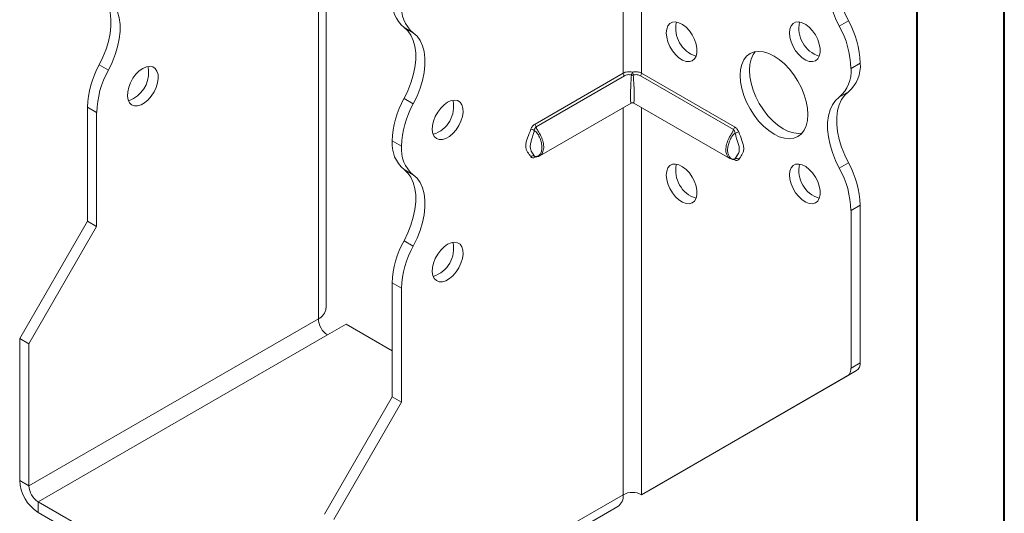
# Model space of a CAD drawing. Header units: millimetres. Extents: x 0 to 210, y 0 to 297.
# Tile 3 of 8: x 154 to 210, y 55 to 84. Entities that reach past the tile are written whole.
import ezdxf

# ---------------------------------------------------------------- set-up
doc = ezdxf.new("R2010")
doc.units = ezdxf.units.MM

msp = doc.modelspace()

# ---------------------------------------------------------------- linework, layer by layer
at = {"color": 7, "linetype": 'Continuous', "lineweight": 40}
for p, q in [((210.079, 0.215), (210.079, 297.215)), ((205.079, 5.215), (205.079, 292.215))]:
    msp.add_line(p, q, dxfattribs=at)
at = {"color": 7, "linetype": 'Continuous', "lineweight": 15}
for p, q in [((171.134, 66.924), (171.134, 89.073)), ((170.694, 66.312), (170.694, 88.461)), ((188.195, 86.621), (188.195, 80.433)), ((189.256, 80.433), (189.256, 86.621)), ((200.601, 83.138), (201.132, 83.444)), ((176.142, 82.75), (175.612, 83.056)), ((158.111, 80.91), (158.641, 80.604)), ((201.807, 81.012), (201.277, 80.706)), ((201.277, 80.706), (201.807, 81.012)), ((201.807, 81.012), (201.807, 81.012)), ((183.134, 77.511), (188.195, 80.433)), ((188.263, 80.279), (183.201, 77.357)), ((194.522, 77.2), (189.188, 80.279)), ((189.256, 80.433), (194.589, 77.354)), ((201.277, 80.706), (201.277, 80.706)), ((201.132, 79.361), (200.601, 79.055)), ((175.612, 78.973), (176.142, 78.667)), ((183.403, 75.689), (188.65, 78.718)), ((188.8, 78.718), (194.32, 75.532)), ((157.966, 78.174), (157.436, 78.48)), ((157.436, 71.927), (157.436, 78.48)), ((157.966, 71.621), (157.966, 78.174)), ((188.195, 78.455), (188.195, 56.209)), ((189.256, 56.209), (189.256, 78.455)), ((175.467, 76.236), (174.937, 76.542)), ((174.937, 76.541), (174.937, 76.542)), ((174.937, 76.541), (175.467, 76.235)), ((175.467, 76.235), (175.467, 76.236)), ((183.114, 75.653), (183.094, 75.674)), ((183.181, 75.634), (183.134, 75.606)), ((194.589, 75.449), (194.541, 75.477)), ((194.629, 75.517), (194.609, 75.495)), ((200.601, 74.972), (201.132, 75.278)), ((176.142, 74.585), (175.612, 74.891)), ((201.807, 72.848), (201.277, 72.542)), ((201.277, 72.542), (201.277, 63.489)), ((201.807, 72.848), (201.807, 63.795)), ((153.547, 65.191), (157.436, 71.927)), ((157.966, 71.621), (157.436, 71.927)), ((154.077, 64.885), (157.966, 71.621)), ((175.612, 70.807), (176.142, 70.501)), ((175.467, 68.071), (174.937, 68.377)), ((174.937, 61.824), (174.937, 68.377)), ((175.467, 61.518), (175.467, 68.071)), ((170.694, 66.312), (154.077, 56.719)), ((171.225, 65.394), (172.285, 66.006)), ((174.937, 64.475), (172.285, 66.006)), ((153.547, 65.191), (154.077, 64.885)), ((153.547, 57.025), (153.547, 65.191)), ((154.607, 55.801), (171.225, 65.394)), ((154.077, 56.719), (154.077, 64.885)), ((189.786, 56.515), (201.6, 63.337)), ((201.6, 63.337), (201.069, 63.031)), ((201.277, 63.489), (201.807, 63.795)), ((189.256, 56.209), (201.069, 63.031)), ((171.048, 55.088), (174.937, 61.824)), ((174.937, 61.824), (175.467, 61.518)), ((171.578, 54.782), (175.467, 61.518)), ((153.547, 57.025), (154.077, 56.719)), ((171.578, 46.616), (188.195, 56.209)), ((188.195, 56.209), (188.195, 56.209)), ((189.256, 56.209), (189.786, 56.515)), ((170.517, 46.616), (154.607, 55.801)), ((154.607, 55.801), (154.607, 55.188)), ((171.267, 45.929), (187.884, 55.522)), ((170.517, 46.004), (154.607, 55.188))]:
    msp.add_line(p, q, dxfattribs=at)
at = {"color": 7, "linetype": 'Continuous', "lineweight": 15, "flags": 128}
for points in [[(200.601, 83.138), (200.385, 83.582), (200.207, 84.035), (200.071, 84.488), (199.978, 84.933), (199.932, 85.362), (199.932, 85.768), (199.978, 86.144), (200.071, 86.483), (200.207, 86.778), (200.385, 87.025), (200.601, 87.22)], [(201.132, 87.527), (200.915, 87.332), (200.737, 87.084), (200.601, 86.789), (200.509, 86.45), (200.462, 86.075), (200.462, 85.669), (200.509, 85.239), (200.601, 84.794), (200.737, 84.341), (200.915, 83.889), (201.132, 83.444)], [(158.111, 84.994), (158.328, 84.799), (158.506, 84.552), (158.642, 84.256), (158.734, 83.917), (158.781, 83.542), (158.781, 83.136), (158.734, 82.706), (158.642, 82.261), (158.506, 81.808), (158.328, 81.355), (158.111, 80.91)], [(158.641, 80.604), (158.858, 81.049), (159.036, 81.502), (159.172, 81.955), (159.264, 82.4), (159.311, 82.83), (159.311, 83.236), (159.264, 83.611), (159.172, 83.95), (159.036, 84.245), (158.858, 84.493), (158.641, 84.688)], [(190.67, 82.747), (190.694, 82.968), (190.764, 83.151), (190.877, 83.283), (191.026, 83.36), (191.204, 83.376), (191.4, 83.33), (191.605, 83.226), (191.807, 83.068), (191.996, 82.865), (192.16, 82.629), (192.292, 82.371), (192.384, 82.106), (192.432, 81.848), (192.432, 81.611), (192.384, 81.408), (192.292, 81.249), (192.16, 81.144), (191.996, 81.097), (191.807, 81.112), (191.605, 81.188), (191.4, 81.32), (191.204, 81.501), (191.026, 81.722), (190.877, 81.971), (190.764, 82.234), (190.694, 82.498), (190.67, 82.747)], [(197.741, 82.747), (197.765, 82.969), (197.835, 83.151), (197.948, 83.284), (198.097, 83.361), (198.275, 83.376), (198.471, 83.331), (198.676, 83.226), (198.878, 83.069), (199.067, 82.866), (199.231, 82.629), (199.363, 82.372), (199.455, 82.107), (199.503, 81.849), (199.503, 81.612), (199.455, 81.409), (199.363, 81.25), (199.231, 81.145), (199.067, 81.098), (198.878, 81.113), (198.676, 81.189), (198.471, 81.321), (198.275, 81.502), (198.097, 81.723), (197.948, 81.972), (197.835, 82.235), (197.765, 82.498), (197.741, 82.747)], [(175.612, 78.973), (175.829, 79.418), (176.007, 79.871), (176.143, 80.324), (176.235, 80.769), (176.282, 81.198), (176.282, 81.604), (176.235, 81.98), (176.143, 82.318), (176.006, 82.614), (175.828, 82.861), (175.612, 83.056)], [(176.142, 78.667), (176.359, 79.112), (176.537, 79.565), (176.673, 80.018), (176.765, 80.463), (176.812, 80.892), (176.812, 81.298), (176.765, 81.674), (176.673, 82.012), (176.537, 82.308), (176.359, 82.555), (176.142, 82.75)], [(194.913, 80.298), (194.937, 80.635), (195.008, 80.936), (195.125, 81.195), (195.284, 81.403), (195.482, 81.557), (195.714, 81.651), (195.974, 81.685), (196.256, 81.657), (196.553, 81.568), (196.857, 81.42), (197.161, 81.217), (197.458, 80.964), (197.74, 80.666), (198, 80.332), (198.232, 79.969), (198.43, 79.587), (198.59, 79.194), (198.706, 78.801), (198.778, 78.417), (198.802, 78.052), (198.778, 77.715), (198.706, 77.413), (198.59, 77.155), (198.43, 76.947), (198.232, 76.793), (198, 76.699), (197.74, 76.665), (197.458, 76.692), (197.161, 76.782), (196.857, 76.929), (196.553, 77.133), (196.256, 77.386), (195.974, 77.684), (195.714, 78.018), (195.482, 78.381), (195.284, 78.763), (195.125, 79.156), (195.008, 79.549), (194.937, 79.932), (194.913, 80.298)], [(195.773, 81.665), (195.655, 81.501), (195.538, 81.243), (195.467, 80.941), (195.443, 80.604), (195.467, 80.239), (195.538, 79.855), (195.655, 79.462), (195.814, 79.069), (196.012, 78.687), (196.244, 78.324), (196.505, 77.99), (196.787, 77.692), (197.083, 77.439), (197.387, 77.236), (197.692, 77.088), (197.988, 76.999), (198.27, 76.971), (198.471, 76.991)], [(160.618, 80.705), (160.414, 80.559), (160.221, 80.367), (160.05, 80.138), (159.909, 79.884), (159.806, 79.62), (159.747, 79.359), (159.736, 79.115), (159.771, 78.902), (159.852, 78.732), (159.975, 78.612), (160.132, 78.551), (160.316, 78.55), (160.515, 78.611), (160.721, 78.729), (160.92, 78.899), (161.104, 79.112), (161.261, 79.355), (161.383, 79.615), (161.465, 79.88), (161.5, 80.134), (161.488, 80.364), (161.429, 80.557), (161.327, 80.703), (161.186, 80.794), (161.015, 80.825), (160.822, 80.795), (160.618, 80.705)], [(201.132, 79.361), (200.915, 79.166), (200.737, 78.919), (200.601, 78.623), (200.509, 78.285), (200.462, 77.909), (200.462, 77.503), (200.509, 77.074), (200.601, 76.629), (200.737, 76.176), (200.915, 75.723), (201.132, 75.278)], [(160.088, 78.969), (159.884, 78.879), (159.787, 78.857)], [(178.119, 78.767), (177.915, 78.622), (177.722, 78.429), (177.551, 78.2), (177.41, 77.946), (177.307, 77.682), (177.248, 77.421), (177.236, 77.178), (177.272, 76.965), (177.353, 76.794), (177.476, 76.675), (177.633, 76.613), (177.816, 76.613), (178.016, 76.673), (178.221, 76.792), (178.421, 76.962), (178.604, 77.174), (178.762, 77.417), (178.884, 77.678), (178.966, 77.942), (179.001, 78.196), (178.989, 78.426), (178.93, 78.619), (178.828, 78.765), (178.687, 78.856), (178.515, 78.887), (178.323, 78.857), (178.119, 78.767)], [(200.601, 74.972), (200.385, 75.417), (200.207, 75.87), (200.071, 76.323), (199.978, 76.768), (199.932, 77.197), (199.932, 77.603), (199.978, 77.979), (200.071, 78.317), (200.207, 78.613), (200.385, 78.86), (200.601, 79.055)], [(190.67, 74.581), (190.694, 74.803), (190.764, 74.985), (190.877, 75.118), (191.026, 75.195), (191.204, 75.21), (191.4, 75.165), (191.605, 75.06), (191.807, 74.903), (191.996, 74.7), (192.16, 74.463), (192.292, 74.206), (192.384, 73.941), (192.432, 73.683), (192.432, 73.446), (192.384, 73.243), (192.292, 73.084), (192.16, 72.979), (191.996, 72.932), (191.807, 72.947), (191.605, 73.022), (191.4, 73.155), (191.204, 73.336), (191.026, 73.557), (190.877, 73.806), (190.764, 74.069), (190.694, 74.332), (190.67, 74.581)], [(197.741, 74.582), (197.765, 74.804), (197.835, 74.986), (197.948, 75.119), (198.097, 75.195), (198.275, 75.211), (198.471, 75.166), (198.676, 75.061), (198.878, 74.903), (199.067, 74.701), (199.231, 74.464), (199.363, 74.206), (199.455, 73.941), (199.503, 73.683), (199.503, 73.446), (199.455, 73.243), (199.363, 73.085), (199.231, 72.979), (199.067, 72.933), (198.878, 72.948), (198.676, 73.023), (198.471, 73.155), (198.275, 73.337), (198.097, 73.558), (197.948, 73.807), (197.835, 74.07), (197.765, 74.333), (197.741, 74.582)], [(175.612, 70.807), (175.828, 71.252), (176.006, 71.705), (176.143, 72.158), (176.235, 72.603), (176.282, 73.033), (176.282, 73.439), (176.235, 73.814), (176.143, 74.153), (176.006, 74.448), (175.828, 74.696), (175.612, 74.891)], [(176.142, 70.501), (176.359, 70.946), (176.537, 71.399), (176.673, 71.852), (176.765, 72.297), (176.812, 72.726), (176.812, 73.133), (176.765, 73.508), (176.673, 73.847), (176.537, 74.142), (176.359, 74.39), (176.142, 74.585)], [(178.119, 70.602), (177.915, 70.456), (177.722, 70.264), (177.551, 70.035), (177.41, 69.781), (177.307, 69.517), (177.248, 69.256), (177.236, 69.012), (177.272, 68.799), (177.353, 68.629), (177.476, 68.509), (177.633, 68.448), (177.816, 68.447), (178.016, 68.508), (178.221, 68.626), (178.421, 68.796), (178.604, 69.008), (178.762, 69.252), (178.884, 69.512), (178.966, 69.777), (179.001, 70.031), (178.989, 70.261), (178.93, 70.454), (178.828, 70.6), (178.687, 70.691), (178.515, 70.722), (178.323, 70.692), (178.119, 70.602)]]:
    msp.add_lwpolyline(points, dxfattribs=at)
at = {"color": 7, "linetype": 'Continuous', "lineweight": 15}
for centre, radius, start, end in [((176.889, 84.542), 1.959, 175.1625, 229.3233), ((177.419, 84.236), 1.959, 175.1625, 229.3233), ((192.877, 83), 1.665, 167.1674, 252.8273), ((199.948, 83.001), 1.665, 167.1674, 252.8273), ((195.967, 80.541), 5.312, 1.7823, 29.2631), ((196.498, 80.847), 5.312, 1.7823, 29.2631), ((162.742, 78.315), 5.308, 150.7326, 178.2173), ((199.855, 80.847), 1.959, 310.6767, 4.8375), ((163.272, 78.009), 5.308, 150.7326, 178.2173), ((159.219, 80.471), 1.734, 300.0386, 11.5303), ((188.429, 80.444), 0.234, 182.8756, 224.8492), ((189.281, 80.219), 0.618, 153.927, 169.7741), ((188.725, 80.595), 0.272, 258.7299, 281.2701), ((188.17, 80.219), 0.618, 10.2259, 26.073), ((189.022, 80.444), 0.234, 315.1508, 357.1244), ((199.325, 80.541), 1.959, 310.6767, 4.8375), ((180.246, 76.377), 5.312, 150.7369, 178.2177), ((180.776, 76.071), 5.312, 150.7369, 178.2177), ((176.796, 78.51), 1.665, 287.1728, 12.8326), ((188.725, 78.588), 0.15, 64.4071, 115.9433), ((183.368, 77.523), 0.234, 182.8756, 224.8492), ((182.849, 76.724), 0.489, 59.8606, 84.9833), ((194.356, 77.365), 0.234, 315.1508, 357.1244), ((194.874, 76.567), 0.489, 95.0167, 120.1394), ((176.889, 76.376), 1.959, 175.1625, 229.3233), ((177.419, 76.07), 1.959, 175.1625, 229.3233), ((183.023, 75.524), 0.167, 64.571, 141.9688), ((183.234, 75.609), 0.101, 156.3759, 181.4771), ((192.877, 74.835), 1.665, 167.1674, 252.8273), ((194.486, 75.451), 0.103, 358.7116, 20.6866), ((194.7, 75.367), 0.167, 38.0312, 115.429), ((199.948, 74.835), 1.665, 167.1674, 252.8273), ((196.501, 72.683), 5.308, 1.7827, 29.2674), ((195.971, 72.376), 5.308, 1.7827, 29.2674), ((180.243, 68.212), 5.308, 150.7326, 178.2173), ((176.796, 70.344), 1.665, 287.1728, 12.8326), ((180.773, 67.906), 5.308, 150.7326, 178.2173), ((170.383, 66.999), 0.754, 294.3747, 354.3052), ((171.846, 66.364), 1.153, 182.6055, 237.3945), ((200.776, 63.44), 0.503, 305.698, 5.6204), ((201.306, 63.746), 0.503, 305.698, 5.6204), ((155.85, 57.13), 2.305, 182.6055, 237.3945), ((155.229, 56.772), 1.153, 182.6055, 237.3945), ((187.46, 56.128), 0.739, 305.0133, 6.2988), ((188.725, 55.186), 1.153, 62.6097, 117.3903)]:
    msp.add_arc(centre, radius, start, end, dxfattribs=at)
for major_axis, start_param, end_param in [((0.078, 1.314), 1.3458, 3.177797), ((-0.078, 1.314), 3.105389, 4.937386)]:
    msp.add_ellipse((188.725, 80.032), major_axis=major_axis, ratio=0.054973, start_param=start_param, end_param=end_param, dxfattribs=at)
for points, knots in [([(188.195, 80.433), (188.231, 80.453), (188.269, 80.47), (188.351, 80.497), (188.396, 80.506), (188.532, 80.522), (188.63, 80.516), (188.725, 80.491)], [0, 0, 0, 0, 0.25, 0.25, 0.5, 0.5, 1, 1, 1, 1]), ([(188.672, 80.329), (188.599, 80.349), (188.523, 80.353), (188.383, 80.334), (188.319, 80.311), (188.263, 80.279)], [0, 0, 0, 0, 0.5, 0.5, 1, 1, 1, 1]), ([(188.725, 80.491), (188.821, 80.516), (188.918, 80.522), (189.055, 80.506), (189.1, 80.497), (189.182, 80.47), (189.22, 80.453), (189.256, 80.433)], [0, 0, 0, 0, 0.5, 0.5, 0.75, 0.75, 1, 1, 1, 1]), ([(189.188, 80.279), (189.132, 80.311), (189.067, 80.334), (188.927, 80.353), (188.852, 80.349), (188.778, 80.329)], [0, 0, 0, 0, 0.5, 0.5, 1, 1, 1, 1]), ([(188.725, 78.724), (188.684, 78.713), (188.641, 78.703), (188.6, 78.689), (188.6, 78.689)], [0, 0, 0, 0, 0.982695, 1, 1, 1, 1]), ([(188.851, 78.689), (188.851, 78.689), (188.81, 78.703), (188.767, 78.713), (188.725, 78.724)], [0, 0, 0, 0, 0.017305, 1, 1, 1, 1]), ([(183.134, 77.511), (183.084, 77.482), (183.036, 77.44), (182.95, 77.336), (182.914, 77.275), (182.891, 77.211)], [0, 0, 0, 0, 0.5, 0.5, 1, 1, 1, 1]), ([(182.891, 75.627), (182.834, 75.722), (182.766, 75.805), (182.68, 75.948), (182.654, 75.999), (182.615, 76.114), (182.603, 76.181), (182.603, 76.326), (182.615, 76.404), (182.654, 76.565), (182.68, 76.645), (182.766, 76.887), (182.834, 77.049), (182.891, 77.211)], [0, 0, 0, 0, 0.25, 0.25, 0.375, 0.375, 0.5, 0.5, 0.625, 0.625, 0.75, 0.75, 1, 1, 1, 1]), ([(183.094, 77.147), (183.079, 77.064), (183.057, 76.984), (183.008, 76.823), (182.982, 76.744), (182.932, 76.586), (182.908, 76.507), (182.87, 76.351), (182.858, 76.273), (182.858, 76.135), (182.87, 76.075), (182.907, 75.976), (182.932, 75.934), (182.982, 75.855), (183.008, 75.819), (183.057, 75.747), (183.079, 75.712), (183.094, 75.674)], [0, 0, 0, 0, 0.125, 0.125, 0.25, 0.25, 0.375, 0.375, 0.5, 0.5, 0.625, 0.625, 0.75, 0.75, 0.875, 0.875, 1, 1, 1, 1]), ([(183.094, 77.147), (183.103, 77.189), (183.123, 77.229), (183.161, 77.3), (183.18, 77.332), (183.201, 77.357)], [0, 0, 0, 0, 0.5, 0.5, 1, 1, 1, 1]), ([(183.094, 75.674), (183.129, 75.652), (183.166, 75.648), (183.23, 75.65), (183.259, 75.658), (183.34, 75.69), (183.385, 75.728), (183.457, 75.823), (183.485, 75.882), (183.521, 76.015), (183.53, 76.09), (183.53, 76.249), (183.521, 76.333), (183.484, 76.509), (183.457, 76.597), (183.385, 76.774), (183.34, 76.863), (183.259, 76.986), (183.229, 77.025), (183.165, 77.096), (183.129, 77.128), (183.094, 77.147)], [0, 0, 0, 0, 0.0625, 0.0625, 0.125, 0.125, 0.25, 0.25, 0.375, 0.375, 0.5, 0.5, 0.625, 0.625, 0.75, 0.75, 0.875, 0.875, 0.9375, 0.9375, 1, 1, 1, 1]), ([(183.201, 77.357), (183.207, 77.323), (183.218, 77.262), (183.265, 77.181), (183.358, 77.034), (183.496, 76.796), (183.616, 76.457), (183.65, 76.131), (183.584, 75.88), (183.489, 75.733), (183.422, 75.707), (183.409, 75.702)], [0, 0, 0, 0, 0.05813, 0.10424, 0.134523, 0.304286, 0.473633, 0.642898, 0.818196, 0.966582, 1, 1, 1, 1]), ([(194.319, 75.545), (194.302, 75.551), (194.238, 75.575), (194.172, 75.675), (194.106, 75.83), (194.075, 76.044), (194.12, 76.351), (194.252, 76.691), (194.402, 76.934), (194.505, 77.101), (194.516, 77.165), (194.522, 77.2)], [0, 0, 0, 0, 0.043825, 0.17176, 0.245552, 0.385758, 0.554412, 0.723102, 0.89197, 0.940627, 1, 1, 1, 1]), ([(194.629, 76.99), (194.594, 76.971), (194.558, 76.939), (194.494, 76.868), (194.464, 76.829), (194.383, 76.706), (194.338, 76.617), (194.266, 76.441), (194.239, 76.351), (194.202, 76.177), (194.193, 76.093), (194.193, 75.932), (194.202, 75.858), (194.238, 75.724), (194.266, 75.665), (194.338, 75.57), (194.383, 75.533), (194.465, 75.5), (194.494, 75.493), (194.558, 75.491), (194.594, 75.495), (194.629, 75.517)], [0, 0, 0, 0, 0.0625, 0.0625, 0.125, 0.125, 0.25, 0.25, 0.375, 0.375, 0.5, 0.5, 0.625, 0.625, 0.75, 0.75, 0.875, 0.875, 0.9375, 0.9375, 1, 1, 1, 1]), ([(194.522, 77.2), (194.543, 77.175), (194.562, 77.143), (194.6, 77.072), (194.62, 77.032), (194.629, 76.99)], [0, 0, 0, 0, 0.5, 0.5, 1, 1, 1, 1]), ([(194.832, 77.054), (194.809, 77.118), (194.773, 77.18), (194.688, 77.282), (194.639, 77.325), (194.589, 77.354)], [0, 0, 0, 0, 0.5, 0.5, 1, 1, 1, 1]), ([(194.629, 75.517), (194.644, 75.555), (194.667, 75.59), (194.715, 75.662), (194.742, 75.698), (194.792, 75.777), (194.816, 75.82), (194.853, 75.92), (194.865, 75.98), (194.865, 76.118), (194.852, 76.195), (194.815, 76.351), (194.791, 76.43), (194.741, 76.588), (194.715, 76.667), (194.666, 76.827), (194.644, 76.907), (194.629, 76.99)], [0, 0, 0, 0, 0.125, 0.125, 0.25, 0.25, 0.375, 0.375, 0.5, 0.5, 0.625, 0.625, 0.75, 0.75, 0.875, 0.875, 1, 1, 1, 1]), ([(194.832, 77.054), (194.889, 76.892), (194.957, 76.73), (195.043, 76.487), (195.069, 76.406), (195.108, 76.246), (195.12, 76.167), (195.12, 76.022), (195.108, 75.957), (195.069, 75.842), (195.043, 75.791), (194.957, 75.648), (194.889, 75.565), (194.832, 75.469)], [0, 0, 0, 0, 0.25, 0.25, 0.375, 0.375, 0.5, 0.5, 0.625, 0.625, 0.75, 0.75, 1, 1, 1, 1]), ([(194.7, 75.639), (194.713, 75.655), (194.735, 75.684), (194.792, 75.786), (194.816, 75.829)], [0, 0, 0, 0, 0.576281, 1, 1, 1, 1]), ([(194.848, 75.922), (194.848, 75.919), (194.845, 75.875), (194.815, 75.823), (194.779, 75.762), (194.761, 75.732)], [0, 0, 0, 0, 0.025769, 0.516815, 1, 1, 1, 1]), ([(182.891, 75.627), (182.914, 75.589), (182.95, 75.569), (183.035, 75.564), (183.084, 75.578), (183.134, 75.606)], [0, 0, 0, 0, 0.5, 0.5, 1, 1, 1, 1]), ([(183.108, 75.655), (183.108, 75.655), (183.105, 75.655), (183.111, 75.653), (183.115, 75.651)], [0, 0, 0, 0, 0.199757, 1, 1, 1, 1]), ([(183.115, 75.654), (183.117, 75.652), (183.134, 75.639), (183.17, 75.634), (183.219, 75.63), (183.289, 75.64), (183.361, 75.66), (183.402, 75.692), (183.413, 75.7)], [0, 0, 0, 0, 0.021254, 0.161656, 0.261204, 0.483036, 0.866412, 1, 1, 1, 1]), ([(194.315, 75.538), (194.352, 75.518), (194.413, 75.484), (194.494, 75.474), (194.557, 75.475), (194.592, 75.49), (194.608, 75.497)], [0, 0, 0, 0, 0.4261795, 0.7076734, 0.8583433, 1, 1, 1, 1]), ([(194.589, 75.449), (194.639, 75.421), (194.687, 75.407), (194.773, 75.411), (194.809, 75.432), (194.832, 75.469)], [0, 0, 0, 0, 0.5, 0.5, 1, 1, 1, 1]), ([(194.751, 75.715), (194.747, 75.709), (194.704, 75.636), (194.648, 75.556), (194.597, 75.485)], [0, 0, 0, 0, 0.093455, 1, 1, 1, 1]), ([(194.609, 75.495), (194.609, 75.495), (194.612, 75.497), (194.612, 75.497), (194.613, 75.497)], [0, 0, 0, 0, 0.027247, 1, 1, 1, 1])]:
    msp.add_open_spline(points, degree=3, knots=knots, dxfattribs=at)

doc.saveas('drawing.dxf')
